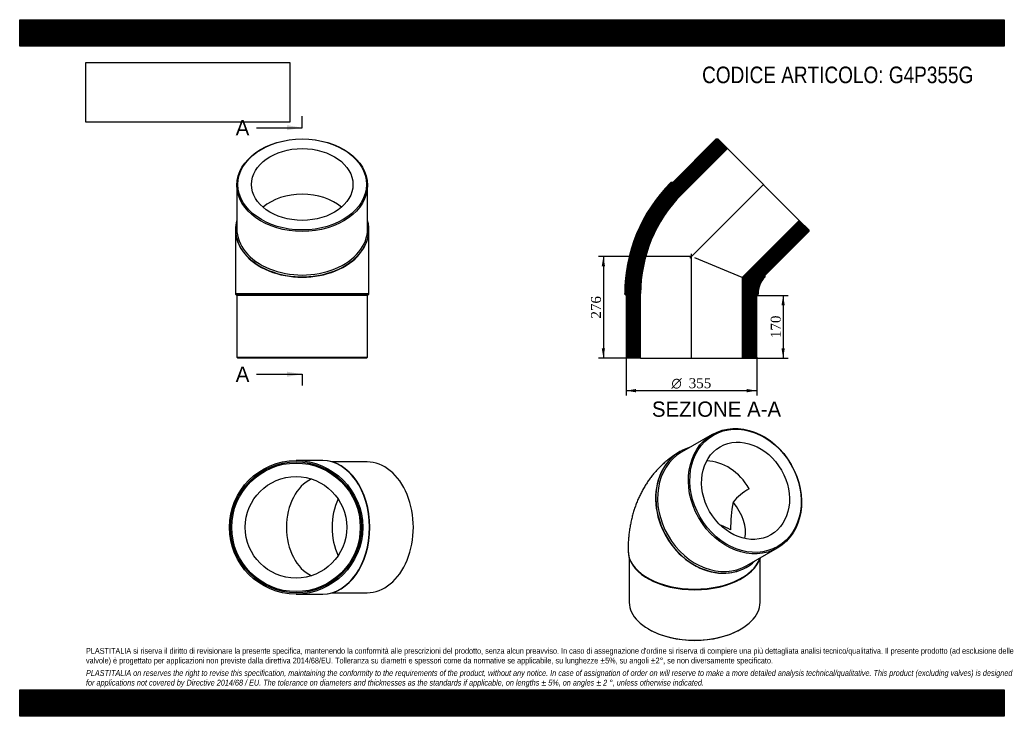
# Model space of a CAD drawing. Header units: millimetres. Extents: x 0 to 2673, y 0 to 1890.
import ezdxf
from ezdxf.enums import TextEntityAlignment as Align
from ezdxf.lldxf.tags import DXFTag

# ---------------------------------------------------------------- set-up
doc = ezdxf.new("R2010")
doc.units = ezdxf.units.MM
doc.header["$LTSCALE"] = 9
for name, color, linetype in [('Default', 7, 'Continuous'), ('DV4_Default', 7, 'Continuous'), ('G4P355G', 7, 'Continuous')]:
    doc.layers.add(name, color=color, linetype=linetype)
doc.styles.add('SEACAD_Solid_Edge_ANSI', font='seans.ttf')
doc.styles.add('SEACAD_Solid_Edge_ANSI1_Symbols', font='semeca1.ttf')
doc.styles.add('SEACAD_Times_New_Roman', font='times.ttf')
tags = doc.linetypes.add('CENTER2', pattern=[28.575, 19.05, -3.175, 3.175, -3.175]).pattern_tags.tags
tags[10:11] = [DXFTag(74, 4), DXFTag(75, 0), DXFTag(340, '0'), DXFTag(46, 0.0), DXFTag(50, 0.0), DXFTag(44, 0.0), DXFTag(45, 0.0)]
tags[8:9] = [DXFTag(74, 4), DXFTag(75, 0), DXFTag(340, '0'), DXFTag(46, 0.0), DXFTag(50, 0.0), DXFTag(44, 0.0), DXFTag(45, 0.0)]
tags[6:7] = [DXFTag(74, 4), DXFTag(75, 0), DXFTag(340, '0'), DXFTag(46, 0.0), DXFTag(50, 0.0), DXFTag(44, 0.0), DXFTag(45, 0.0)]
tags[4:5] = [DXFTag(74, 4), DXFTag(75, 0), DXFTag(340, '0'), DXFTag(46, 0.0), DXFTag(50, 0.0), DXFTag(44, 0.0), DXFTag(45, 0.0)]
doc.dimstyles.new('ANSImm', dxfattribs={"dimtxt": 27, "dimasz": 27, "dimexe": 13.5, "dimexo": 0, "dimgap": 6.75, "dimtad": 1, "dimdsep": 46, "dimtxsty": 'SEACAD_Times_New_Roman', "dimblk1": '_SE_FILLED', "dimblk2": '_SE_FILLED', "dimsah": 1, "dimcen": 13.5, "dimazin": 0, "dimtfac": 0.85, "dimtdec": 3, "dimtofl": 0, "dimtmove": 0, "dimatfit": 3, "dimfxl": 1, "dimarcsym": 0})
picture_1 = doc.add_image_def('image1.jpg', size_in_pixel=(4302, 1260))

# ---------------------------------------------------------------- blocks, each defined once
blk = doc.blocks.new('SE')
at = {"layer": 'G4P355G', "color": 7, "linetype": 'Continuous'}
for p, q in [((1880.2, 764.7), (1796.7, 716.5)), ((1793.2, 718.5), (1792.5, 718)), ((1974.2, 409), (2057.7, 457.2)), ((1651.5, 449.7), (1651.5, 448.4)), ((1655, 428), (1655, 309.2)), ((2010, 309.2), (2010, 428)), ((1973.5, 404.5), (1974.2, 405)), ((1704.5, 374.6), (1707, 373.1)), ((1958, 373.1), (1960.5, 374.6)), ((1707, 236.8), (1709.1, 235.5)), ((1955.9, 235.5), (1958, 236.8))]:
    blk.add_line(p, q, dxfattribs=at)
for centre, radius, start, end in [((2068.2, 467.2), 174.1, 120.2884, 139.1656), ((2352.1, 506.8), 422.2, 169.8688, 180.1159)]:
    blk.add_arc(centre, radius, start, end, dxfattribs=at)
for centre, major_axis in [((1969, 610.9), (88.8, -153.7)), ((1970.5, 611.8), (-87.3, 151.1)), ((1970.5, 611.8), (68.9, -119.3))]:
    blk.add_ellipse(centre, major_axis=major_axis, ratio=0.816497, dxfattribs=at)
for centre, major_axis, ratio, start_param, end_param in [((1883.7, 561.7), (-90.5, 156.8), 0.816497, 6.08621, 6.283185), ((1883, 561.3), (-90.5, 156.8), 0.816497, 0, 3.141593), ((1885.5, 562.7), (88.8, -153.7), 0.816497, 3.141593, 6.283185), ((1883.7, 561.7), (-90.5, 156.8), 0.816497, 0, 3.338568), ((1883, 561.3), (68.9, -119.3), 0.816497, 1.570796, 2.67595), ((1832.5, 532.1), (-127.3, 73.5), 0.717439, 3.379802, 4.249621), ((1832.5, 449.7), (137.8, 0), 0.57735, 0.785398, 1.038881), ((1832.5, 449.7), (181, 0), 0.57735, 3.141577, 6.091524), ((1832.5, 448.4), (181, 0), 0.57735, 3.141593, 6.106179), ((1832.5, 445.6), (177.5, 0), 0.57735, 3.926991, 5.497787), ((1832.5, 309.2), (-177.5, 0), 0.57735, 0, 3.141593), ((1832.5, 306.8), (-174.5, 0), 0.57735, 0.785398, 2.356195)]:
    blk.add_ellipse(centre, major_axis=major_axis, ratio=ratio, start_param=start_param, end_param=end_param, dxfattribs=at)
blk.add_open_spline([(1792.5, 718), (1788.9, 716), (1782.8, 712.3), (1773, 705.7), (1763.5, 698.7), (1754.2, 691.3), (1745.4, 683.5), (1736.9, 675.2), (1728.7, 666.6), (1720.9, 657.6), (1713.5, 648.3), (1706.4, 638.6), (1699.8, 628.5), (1693.5, 618.2), (1687.7, 607.5), (1682.2, 596.4), (1677.2, 585.1), (1672.6, 573.4), (1668.4, 561.5), (1664.7, 549.2), (1661.4, 536.7), (1658.6, 523.9), (1656.2, 510.8), (1654.3, 497.5), (1652.8, 483.9), (1651.9, 470.2), (1651.5, 458.4), (1651.5, 452), (1651.5, 449.7)], degree=3, knots=[0, 0, 0, 0, 0.035184, 0.072375, 0.109538, 0.146702, 0.183896, 0.221149, 0.258491, 0.295953, 0.333566, 0.371363, 0.409376, 0.44764, 0.486189, 0.525055, 0.564273, 0.603871, 0.64388, 0.684322, 0.725217, 0.766575, 0.808399, 0.85068, 0.893398, 0.936523, 0.980013, 1, 1, 1, 1], dxfattribs=at)
blk = doc.blocks.new('SE1')
at = {"layer": 'G4P355G', "color": 7, "linetype": 'Continuous'}
for p, q in [((589.5, 1440.9), (589.5, 1322.8)), ((944.5, 1322.8), (944.5, 1440.9)), ((586, 1320.3), (586, 1319.3)), ((586, 1319.3), (586, 1146.8)), ((948, 1319.3), (948, 1320.3)), ((948, 1146.8), (948, 1319.3)), ((586, 1146.8), (948, 1146.8)), ((586, 1146.8), (586, 1145.3)), ((948, 1145.3), (586, 1145.3)), ((586, 1145.3), (589.5, 1141.8)), ((944.5, 1141.8), (589.5, 1141.8)), ((589.5, 1141.8), (589.5, 974.8)), ((944.5, 1141.8), (948, 1145.3)), ((944.5, 974.8), (944.5, 1141.8)), ((948, 1145.3), (948, 1146.8)), ((589.5, 974.8), (944.5, 974.8)), ((589.5, 974.8), (592.5, 971.8)), ((941.5, 971.8), (592.5, 971.8)), ((941.5, 971.8), (944.5, 974.8))]:
    blk.add_line(p, q, dxfattribs=at)
for centre, major_axis in [((767, 1440.9), (-177.5, 0)), ((767, 1443), (174.5, 0)), ((767, 1443), (-137.8, 0))]:
    blk.add_ellipse(centre, major_axis=major_axis, ratio=0.707107, dxfattribs=at)
for centre, major_axis, start_param, end_param in [((767, 1319.3), (137.8, 0), 0.68798, 2.453612), ((767, 1320.3), (-181, 0), 0, 3.338568), ((767, 1320.3), (-181, 0), 6.08621, 6.283185), ((767, 1319.3), (-181, 0), 0, 3.141593), ((767, 1322.8), (-177.5, 0), 0, 3.141593)]:
    blk.add_ellipse(centre, major_axis=major_axis, ratio=0.707107, start_param=start_param, end_param=end_param, dxfattribs=at)
blk = doc.blocks.new('SE2')
at = {"layer": 'G4P355G', "color": 7, "linetype": 'Continuous'}
for p, q in [((821.6, 693.7), (750.2, 693.7)), ((822.7, 693.7), (821.6, 693.7)), ((943.2, 690.2), (847.7, 690.2)), ((750.2, 331.7), (821.6, 331.7)), ((821.6, 331.7), (822.7, 331.7)), ((847.7, 335.2), (943.2, 335.2))]:
    blk.add_line(p, q, dxfattribs=at)
for radius in [181, 177.5, 174.5, 137.8]:
    blk.add_circle((750.2, 512.7), radius, dxfattribs=at)
for centre, major_axis, start_param, end_param in [((821.6, 512.7), (0, 181), 3.141593, 6.283185), ((822.7, 512.7), (0, 181), 3.141593, 6.283185), ((943.2, 512.7), (0, -177.5), 0, 3.141593), ((821.6, 512.7), (0, -137.8), 3.450057, 5.97472), ((945.4, 512.7), (0, -137.8), 4.120036, 5.304742)]:
    blk.add_ellipse(centre, major_axis=major_axis, ratio=0.707107, start_param=start_param, end_param=end_param, dxfattribs=at)
blk = doc.blocks.new('SE4')
at = {"color": 7, "linetype": 'Continuous', "style": 'SEACAD_Solid_Edge_ANSI'}
blk.add_text('A', height=41.4, dxfattribs=at).set_placement((586.5, 1617.7), align=Align.TOP_LEFT)
blk = doc.blocks.new('SE5')
at = {"color": 7, "linetype": 'Continuous', "style": 'SEACAD_Solid_Edge_ANSI'}
blk.add_text('A', height=41.4, dxfattribs=at).set_placement((586.5, 948.8), align=Align.TOP_LEFT)
blk = doc.blocks.new('SEANNOT_GROUP')
at = {"linetype": 'Continuous'}
blk.add_hatch(color=7, dxfattribs=at).paths.add_polyline_path([(725.6, 1590.1), (767, 1597), (725.6, 1603.9)])
at = {"color": 7, "linetype": 'Continuous'}
blk.add_lwpolyline([(642.8, 1597), (767, 1597)], dxfattribs=at)
blk = doc.blocks.new('SEANNOT_GROUP1')
at = {"linetype": 'Continuous'}
blk.add_hatch(color=7, dxfattribs=at).paths.add_polyline_path([(725.6, 921.2), (767, 928.1), (725.6, 935)])
at = {"color": 7, "linetype": 'Continuous'}
blk.add_lwpolyline([(642.8, 928.1), (767, 928.1)], dxfattribs=at)
blk = doc.blocks.new('SE3')
at = {"layer": 'Default', "color": 7, "linetype": 'CENTER2'}
for p, q in [((767, 1597), (767, 1628.1)), ((767, 928.1), (767, 897.1))]:
    blk.add_line(p, q, dxfattribs=at)
at = {"layer": 'Default', "color": 7, "linetype": 'CENTER2', "const_width": 0.0001}
blk.add_lwpolyline([(767, 1597), (767, 928.1)], dxfattribs=at)
at = {"layer": 'Default'}
for name in ['SE4', 'SEANNOT_GROUP', 'SE5', 'SEANNOT_GROUP1']:
    blk.add_blockref(name, (0, 0), dxfattribs=at)
blk = doc.blocks.new('SE6')
at = {"layer": 'G4P355G', "linetype": 'Continuous'}
h = blk.add_hatch(dxfattribs=at)
h.set_pattern_fill('LINE', scale=0.629921, angle=-45, style=0)
edge = h.paths.add_edge_path()
edge.add_line((1772.9, 1448.3), (1768, 1448.3))
edge.add_line((1768, 1448.3), (1766.9, 1447.2))
edge.add_arc((2067.3, 1146.8), 424.8, 135, 180)
edge.add_line((1642.5, 1146.8), (1642.5, 1145.3))
edge.add_line((1642.5, 1145.3), (1646, 1141.8))
edge.add_line((1646, 1141.8), (1646, 974.8))
edge.add_line((1646, 974.8), (1649, 971.8))
edge.add_line((1649, 971.8), (1685.7, 971.8))
edge.add_line((1685.7, 971.8), (1685.7, 1146.8))
edge.add_arc((2067.3, 1146.8), 381.6, 135, 180, ccw=False)
edge.add_line((1797.5, 1416.7), (1921.2, 1540.4))
edge.add_line((1921.2, 1540.4), (1895.3, 1566.4))
edge.add_line((1895.3, 1566.4), (1891, 1566.4))
edge.add_line((1891, 1566.4), (1772.9, 1448.3))
h = blk.add_hatch(dxfattribs=at)
h.set_pattern_fill('LINE', scale=0.629921, angle=-45, style=0)
edge = h.paths.add_edge_path()
edge.add_line((2024, 1192.3), (2024, 1197.3))
edge.add_line((2024, 1197.3), (2142.1, 1315.4))
edge.add_line((2142.1, 1315.4), (2142.1, 1319.6))
edge.add_line((2142.1, 1319.6), (2116.1, 1345.6))
edge.add_line((2116.1, 1345.6), (1961.3, 1190.8))
edge.add_line((1961.3, 1190.8), (1961.3, 971.8))
edge.add_line((1961.3, 971.8), (1998, 971.8))
edge.add_line((1998, 971.8), (2001, 974.8))
edge.add_line((2001, 974.8), (2001, 1141.8))
edge.add_line((2001, 1141.8), (2004.5, 1145.3))
edge.add_line((2004.5, 1145.3), (2004.5, 1146.8))
edge.add_arc((2067.3, 1146.8), 62.8, 135, 180, ccw=False)
edge.add_line((2022.9, 1191.3), (2024, 1192.3))
at = {"layer": 'DV4_Default', "color": 7, "linetype": 'CENTER2'}
for p, q in [((2019.9, 1444.2), (1818.9, 1243.2)), ((1823.5, 970.1), (1823.5, 1254.5))]:
    blk.add_line(p, q, dxfattribs=at)
at = {"layer": 'G4P355G', "color": 7, "linetype": 'Continuous'}
for p, q in [((1891, 1566.4), (1772.9, 1448.3)), ((1891, 1566.4), (1895.3, 1566.4)), ((1921.2, 1540.4), (1895.3, 1566.4)), ((1797.5, 1416.7), (1921.2, 1540.4)), ((1921.2, 1540.4), (2116.1, 1345.6)), ((1766.9, 1447.2), (1768, 1448.3)), ((1772.9, 1448.3), (1768, 1448.3)), ((2116.1, 1345.6), (1961.3, 1190.8)), ((2142.1, 1319.6), (2116.1, 1345.6)), ((2024, 1197.3), (2142.1, 1315.4)), ((2142.1, 1319.6), (2142.1, 1315.4)), ((1961.3, 1190.8), (1833.2, 1243.8)), ((1961.3, 1190.8), (1961.3, 971.8)), ((2024, 1192.3), (2022.9, 1191.3)), ((2024, 1192.3), (2024, 1197.3)), ((1642.5, 1145.3), (1642.5, 1146.8)), ((1642.5, 1145.3), (1646, 1141.8)), ((1646, 1141.8), (1646, 974.8)), ((1685.7, 971.8), (1685.7, 1146.8)), ((2001, 1141.8), (2004.5, 1145.3)), ((2001, 974.8), (2001, 1141.8)), ((2004.5, 1146.8), (2004.5, 1145.3)), ((1649, 971.8), (1646, 974.8)), ((1685.7, 971.8), (1649, 971.8)), ((1685.7, 971.8), (1961.3, 971.8)), ((1998, 971.8), (1961.3, 971.8)), ((2001, 974.8), (1998, 971.8))]:
    blk.add_line(p, q, dxfattribs=at)
for radius in [424.8, 381.6, 62.8]:
    blk.add_arc((2067.3, 1146.8), radius, 135, 180, dxfattribs=at)
blk = doc.blocks.new('GDimGGroup')
at = {"layer": 'Default', "linetype": 'Continuous'}
for points in [[(1673, 879), (1673, 888), (1646, 883.5)], [(1974, 879), (2001, 883.5), (1974, 888)]]:
    blk.add_hatch(color=7, dxfattribs=at).paths.add_polyline_path(points)
at = {"layer": 'Default', "color": 7, "linetype": 'Continuous'}
for p, q in [((1646, 974.8), (1646, 870)), ((2001, 974.8), (2001, 870)), ((2001, 883.5), (1646, 883.5))]:
    blk.add_line(p, q, dxfattribs=at)
for s, style, p in [('O', 'SEACAD_Solid_Edge_ANSI1_Symbols', (1769.3, 917.3)), ('355', 'SEACAD_Times_New_Roman', (1816.3, 917.3))]:
    blk.add_text(s, height=27, dxfattribs=dict(at, style=style)).set_placement(p, align=Align.TOP_LEFT)
blk = doc.blocks.new('DMBLK61')
at = {"layer": 'Default', "linetype": 'Continuous'}
for points in [[(1580.1, 1220.8), (1589.1, 1220.8), (1584.6, 1247.8)], [(1580.1, 998.8), (1584.6, 971.8), (1589.1, 998.8)]]:
    blk.add_hatch(color=7, dxfattribs=at).paths.add_polyline_path(points)
at = {"layer": 'Default', "color": 7, "linetype": 'Continuous'}
for p, q in [((1823.5, 1247.8), (1571.1, 1247.8)), ((1584.6, 1247.8), (1584.6, 971.8)), ((1685.7, 971.8), (1571.1, 971.8))]:
    blk.add_line(p, q, dxfattribs=at)
at = {"layer": 'Default', "color": 7, "linetype": 'Continuous', "style": 'SEACAD_Times_New_Roman'}
blk.add_text('276', height=27, rotation=90, dxfattribs=at).set_placement((1550.9, 1079.1), align=Align.TOP_LEFT)
blk = doc.blocks.new('_SE_FILLED')
at = {"color": 0}
blk.add_line((0, 0), (-1, 0), dxfattribs=at)
blk.add_solid([(0, 0), (-1, -0.1665), (-1, 0.1665), (0, 0)], dxfattribs=at)
blk = doc.blocks.new('DMBLK62')
at = {"layer": 'Default', "linetype": 'Continuous'}
for points in [[(2077.1, 1114.8), (2072.6, 1141.8), (2068.1, 1114.8)], [(2077.1, 998.8), (2068.1, 998.8), (2072.6, 971.8)]]:
    blk.add_hatch(color=7, dxfattribs=at).paths.add_polyline_path(points)
at = {"layer": 'Default', "color": 7, "linetype": 'Continuous'}
for p, q in [((2001, 1141.8), (2086.1, 1141.8)), ((2072.6, 1141.8), (2072.6, 971.8)), ((1961.3, 971.8), (2086.1, 971.8))]:
    blk.add_line(p, q, dxfattribs=at)
at = {"layer": 'Default', "color": 7, "linetype": 'Continuous', "style": 'SEACAD_Times_New_Roman'}
blk.add_text('170', height=27, rotation=90, dxfattribs=at).set_placement((2038.9, 1026.1), align=Align.TOP_LEFT)

msp = doc.modelspace()

# ---------------------------------------------------------------- hatches: boundary and pattern name
at = {"layer": 'Default', "linetype": 'Continuous'}
h = msp.add_hatch(dxfattribs=at)
h.set_pattern_fill('LINE', scale=0.629921, angle=45, style=0)
h.paths.add_polyline_path([(2673, 1818), (2673, 1890), (0, 1890), (0, 1818)])
for points in [[(2673, 1818), (2673, 1890), (0, 1890), (0, 1818)], [(2673, 0), (2673, 72), (0, 72), (0, 0)]]:
    msp.add_hatch(color=7, dxfattribs=at).paths.add_polyline_path(points)
h = msp.add_hatch(dxfattribs=at)
h.set_pattern_fill('LINE', scale=0.629921, angle=45, style=0)
h.paths.add_polyline_path([(2673, 0), (2673, 72), (0, 72), (0, 0)])

# ---------------------------------------------------------------- linework, layer by layer
at = {"layer": 'Default', "color": 7, "linetype": 'Continuous'}
for p, q in [((0, 1890), (2673, 1890)), ((0, 1818), (0, 1890)), ((2673, 1890), (2673, 1818)), ((2673, 1818), (0, 1818)), ((0, 72), (2673, 72)), ((0, 0), (0, 72)), ((2673, 72), (2673, 0)), ((2673, 0), (0, 0))]:
    msp.add_line(p, q, dxfattribs=at)

# ---------------------------------------------------------------- block references
at = {"layer": 'Default'}
for name in ['SE3', 'SE1', 'SE6', 'GDimGGroup', 'SE', 'SE2']:
    msp.add_blockref(name, (0, 0), dxfattribs=at)

# ---------------------------------------------------------------- texts
at = {"layer": 'Default', "color": 7, "linetype": 'Continuous', "style": 'SEACAD_Solid_Edge_ANSI'}
msp.add_text('SEZIONE A-A', height=41.4, dxfattribs=at).set_placement((1716.315, 854.093), align=Align.TOP_LEFT)
at = {"layer": 'Default', "attachment_point": 1}
for s, insert, char_height, width in [('{\\fArial Narrow|b0||i0||c0|p34;\\C7;\\H45.;\\W1.;CODICE ARTICOLO: G4P355G}', (1852.61, 1762.812), 45, 774.00335), ("{\\fArial Narrow|b0||i0||c0|p34;\\C7;\\H15.75;\\W1.;PLASTITALIA si riserva il diritto di revisionare la presente specifica, mantenendo la conformità alle prescrizioni del prodotto, senza alcun preavviso. In caso di assegnazione d'ordine si riserva di compiere una più dettagliata analisi tecnico/qualitativa. Il presente prodotto (ad esclusione delle \\P}{\\fArial Narrow|b0||i0||c0|p34;\\C7;\\H15.75;\\W1.;valvole) è progettato per applicazioni non previste dalla direttiva 2014/68/EU. Tolleranza su diametri e spessori come da normative se applicabile, su lunghezze ±5%, su angoli ±2°, se non diversamente specificato.\\P}{\\fArial Narrow|b0||i0||c0|p34;\\C7;\\H4.5;\\W1.;   \\P}{\\fArial Narrow|b0||i1||c0|p34;\\C7;\\H15.75;\\W1.;PLASTITALIA on reserves the right to revise this specification, maintaining the conformity to the requirements of the product, without any notice. In case of assignation of order on will reserve to make a more detailed analysis technical/qualitative. This product (excluding valves) is designed \\P}{\\fArial Narrow|b0||i1||c0|p34;\\C7;\\H15.75;\\W1.;for applications not covered by Directive 2014/68 / EU. The tolerance on diameters and thicknesses as the standards if applicable, on lengths ± 5%, on angles ± 2 °, unless otherwise indicated.\\P}", (180, 185.421), 15.75, 2313)]:
    msp.add_mtext(s, dxfattribs=dict(at, insert=insert, char_height=char_height, width=width))

# ---------------------------------------------------------------- dimensions: what is measured, and where the dimension line sits
at = {"layer": 'Default', "color": 7, "linetype": 'Continuous'}
for base, p1, p2, picture, middle in [((1549.625, 1039.777), (1823.503, 1247.837), (1685.703, 971.837), 'DMBLK61', (1584.603, 1109.837)), ((2072.644, 971.837), (2001.003, 1141.837), (1961.303, 971.837), 'DMBLK62', (2072.644, 1056.837))]:
    dim = msp.add_linear_dim(base=base, p1=p1, p2=p2, angle=90, text='\\A1;<>', dimstyle='ANSImm', dxfattribs=at)
    dim.commit()
    dim.dimension.update_dxf_attribs({"geometry": picture, "text_midpoint": middle, "dimtype": 160})

# ---------------------------------------------------------------- pictures from other files: only their frames are drawn
image = msp.add_image(picture_1, insert=(180, 1611.929), size_in_units=(553.114, 162))
image.dxf.flags = 7

doc.saveas('drawing.dxf')
